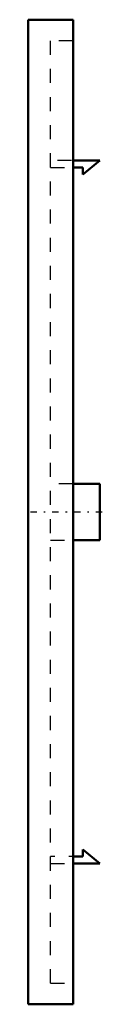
# Model space of a CAD drawing. Header units: millimetres. Extents: x -1.8 to 3.7, y -35 to 35.
import ezdxf

# ---------------------------------------------------------------- set-up
doc = ezdxf.new("R2010")
doc.units = ezdxf.units.MM
doc.linetypes.add('Center', pattern=[1.5, 0.45, -0.5, 0.05, -0.5])
doc.linetypes.add('Dashed', pattern=[2, 1, -1])

msp = doc.modelspace()

# ---------------------------------------------------------------- linework, layer by layer
at = {"linetype": 'Continuous', "lineweight": 50}
for p, q in [((1.6, 35), (-1.6, 35)), ((-1.6, 35), (-1.6, -35)), ((1.6, 35), (1.6, -35)), ((3.5, 25), (1.6, 25)), ((1.6, 24.5), (2.308, 24.5)), ((2.308, 24), (3.5, 25)), ((2.308, 24.5), (2.308, 24)), ((3.5, 2), (1.6, 2)), ((3.5, -2), (3.5, 2)), ((1.6, -2), (3.5, -2)), ((2.308, -24.5), (1.6, -24.5)), ((2.308, -24), (2.308, -24.5)), ((3.5, -25), (2.308, -24)), ((1.6, -25), (3.5, -25)), ((-1.6, -35), (1.6, -35))]:
    msp.add_line(p, q, dxfattribs=at)
at = {"linetype": 'Dashed', "lineweight": 25}
for p, q in [((1.6, 33.5), (0, 33.5)), ((0, -33.5), (0, 33.5)), ((3.5, 25), (0, 25)), ((0, 24.5), (2.308, 24.5)), ((1.6, 2), (0, 2)), ((0, -2), (1.6, -2)), ((2.308, -24.5), (0, -24.5)), ((0, -25), (3.5, -25)), ((0, -33.5), (1.6, -33.5))]:
    msp.add_line(p, q, dxfattribs=at)
at = {"linetype": 'Center', "lineweight": 25}
msp.add_line((3.675, 0), (-1.76, 0), dxfattribs=at)

doc.saveas('drawing.dxf')
